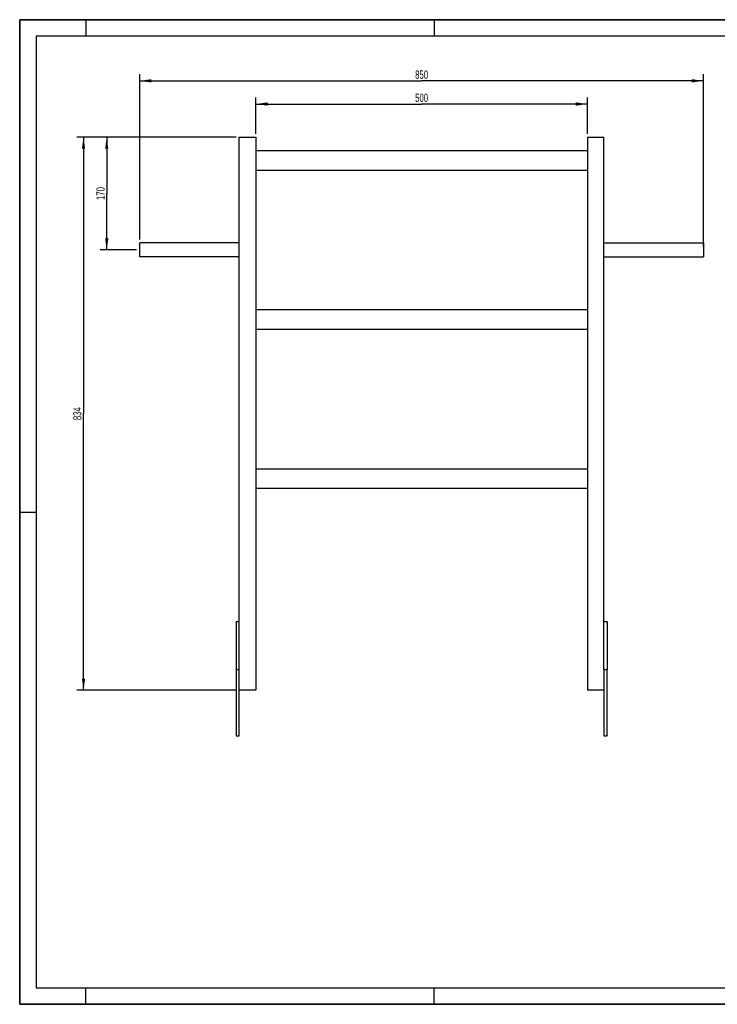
# Model space of a CAD drawing. Header units: millimetres. Extents: x 0 to 2100, y 0 to 1485.
# Tile 1 of 2: x 0 to 1052, y 0 to 1485. Entities that reach past the tile are written whole.
import ezdxf

# ---------------------------------------------------------------- set-up
doc = ezdxf.new("R2010")
doc.units = ezdxf.units.MM
doc.header["$LTSCALE"] = 115.5
doc.layers.get('0').update_dxf_attribs({"linetype": 'CONTINUOUS'})
doc.layers.add('005_AXIS', color=7, linetype='CONTINUOUS')
doc.layers.add('050_DIMENSIONING', color=7, linetype='CONTINUOUS')
doc.styles.get("Standard").update_dxf_attribs({"font": 'txt', "width": 0.7})
doc.dimstyles.new('DIMSTYLE_1', dxfattribs={"dimtxt": 12.5, "dimasz": 17.5, "dimexe": 2, "dimexo": 1, "dimtad": 1, "dimdec": 1, "dimtxsty": 'Standard', "dimblk": '_FILLED', "dimblk1": '_FILLED', "dimblk2": '_FILLED', "dimcen": 0.09, "dimazin": 2, "dimtp": 0.8, "dimtm": 0.8, "dimtfac": 1, "dimtdec": 1, "dimtofl": 0, "dimtmove": 0, "dimatfit": 3, "dimldrblk": '_FILLED', "dimfxl": 1, "dimtolj": 1, "dimarcsym": 0})
doc.dimstyles.new('DIMSTYLE_3', dxfattribs={"dimtxt": 12.5, "dimasz": 17.5, "dimexe": 2, "dimexo": 1, "dimtad": 1, "dimtxsty": 'Standard', "dimblk": '_FILLED', "dimblk1": '_FILLED', "dimblk2": '_FILLED', "dimcen": 0.09, "dimazin": 2, "dimtp": 0.5, "dimtm": 0.5, "dimtfac": 1, "dimtofl": 0, "dimtmove": 0, "dimatfit": 3, "dimldrblk": '_FILLED', "dimfxl": 1, "dimtolj": 1, "dimarcsym": 0})

# ---------------------------------------------------------------- blocks, each defined once
blk = doc.blocks.new('_FILLED')
at = {"color": 0, "linetype": 'ByBlock'}
blk.add_solid([(0, 0), (-1, 0.143), (-1, -0.143)], dxfattribs=at)
blk = doc.blocks.new('*D1')
at = {"layer": '050_DIMENSIONING', "color": 2, "linetype": 'Continuous', "transparency": 16777216}
for p, q in [((356.3, 1312.8), (356.3, 1367.8)), ((856.3, 1312.8), (856.3, 1367.8)), ((356.3, 1357.8), (606.3, 1357.8)), ((856.3, 1357.8), (606.3, 1357.8))]:
    blk.add_line(p, q, dxfattribs=at)
at = {"layer": '050_DIMENSIONING', "color": 2, "linetype": 'Continuous', "transparency": 16777216, "xscale": 17.5, "yscale": 17.5, "zscale": 17.5, "rotation": 180}
blk.add_blockref('_FILLED', (356.3, 1357.8), dxfattribs=at)
at = {"layer": '050_DIMENSIONING', "color": 2, "linetype": 'Continuous', "transparency": 16777216, "xscale": 17.5, "yscale": 17.5, "zscale": 17.5}
blk.add_blockref('_FILLED', (856.3, 1357.8), dxfattribs=at)
at = {"layer": '050_DIMENSIONING', "color": 2, "linetype": 'Continuous', "transparency": 16777216, "insert": (606.3, 1373.4), "char_height": 12.5, "width": 42.857, "attachment_point": 2, "line_spacing_factor": 0.9}
blk.add_mtext('500', dxfattribs=at)
blk = doc.blocks.new('*D2')
at = {"layer": '050_DIMENSIONING', "color": 2, "linetype": 'Continuous', "transparency": 16777216}
for p, q in [((181.3, 1153.4), (181.3, 1402.8)), ((1031.3, 1142.8), (1031.3, 1402.8)), ((181.3, 1392.8), (606.3, 1392.8)), ((1031.3, 1392.8), (606.3, 1392.8))]:
    blk.add_line(p, q, dxfattribs=at)
at = {"layer": '050_DIMENSIONING', "color": 2, "linetype": 'Continuous', "transparency": 16777216, "xscale": 17.5, "yscale": 17.5, "zscale": 17.5, "rotation": 180}
blk.add_blockref('_FILLED', (181.3, 1392.8), dxfattribs=at)
at = {"layer": '050_DIMENSIONING', "color": 2, "linetype": 'Continuous', "transparency": 16777216, "xscale": 17.5, "yscale": 17.5, "zscale": 17.5}
blk.add_blockref('_FILLED', (1031.3, 1392.8), dxfattribs=at)
at = {"layer": '050_DIMENSIONING', "color": 2, "linetype": 'Continuous', "transparency": 16777216, "insert": (606.3, 1408.4), "char_height": 12.5, "width": 42.857, "attachment_point": 2, "line_spacing_factor": 0.9}
blk.add_mtext('850', dxfattribs=at)
blk = doc.blocks.new('*D4')
at = {"layer": '050_DIMENSIONING', "color": 2, "linetype": 'Continuous', "transparency": 16777216}
for p, q in [((326.3, 1307.8), (86.3, 1307.8)), ((96.3, 1307.8), (96.3, 890.8)), ((96.3, 473.8), (96.3, 890.8)), ((326.3, 473.8), (86.3, 473.8))]:
    blk.add_line(p, q, dxfattribs=at)
at = {"layer": '050_DIMENSIONING', "color": 2, "linetype": 'Continuous', "transparency": 16777216, "xscale": 17.5, "yscale": 17.5, "zscale": 17.5}
for p, rotation in [((96.3, 1307.8), 90), ((96.3, 473.8), 270)]:
    blk.add_blockref('_FILLED', p, dxfattribs=dict(at, rotation=rotation))
at = {"layer": '050_DIMENSIONING', "color": 2, "linetype": 'Continuous', "transparency": 16777216, "insert": (80.7, 890.8), "char_height": 12.5, "width": 42.857, "attachment_point": 2, "rotation": 90, "line_spacing_factor": 0.9}
blk.add_mtext('834', dxfattribs=at)
blk = doc.blocks.new('*D6')
at = {"layer": '050_DIMENSIONING', "color": 2, "linetype": 'Continuous', "transparency": 16777216}
for p, q in [((326.3, 1307.8), (121.3, 1307.8)), ((131.3, 1307.8), (131.3, 1222.8)), ((131.3, 1137.8), (131.3, 1222.8)), ((176.3, 1137.8), (121.3, 1137.8))]:
    blk.add_line(p, q, dxfattribs=at)
at = {"layer": '050_DIMENSIONING', "color": 2, "linetype": 'Continuous', "transparency": 16777216, "xscale": 17.5, "yscale": 17.5, "zscale": 17.5}
for p, rotation in [((131.3, 1307.8), 90), ((131.3, 1137.8), 270)]:
    blk.add_blockref('_FILLED', p, dxfattribs=dict(at, rotation=rotation))
at = {"layer": '050_DIMENSIONING', "color": 2, "linetype": 'Continuous', "transparency": 16777216, "insert": (115.7, 1222.8), "char_height": 12.5, "width": 40.179, "attachment_point": 2, "rotation": 90, "line_spacing_factor": 0.9}
blk.add_mtext('170', dxfattribs=at)

msp = doc.modelspace()

# ---------------------------------------------------------------- linework, layer by layer
at = {"color": 7, "linetype": 'Continuous'}
for p, q in [((0, 1485), (2100, 1485)), ((0, 0), (0, 1485)), ((331.292, 1307.756), (356.292, 1307.756)), ((331.292, 504.756), (331.292, 1307.756)), ((356.292, 1307.756), (356.292, 473.756)), ((856.292, 1307.756), (881.292, 1307.756)), ((856.292, 1307.756), (856.292, 473.756)), ((881.292, 504.756), (881.292, 1307.756)), ((356.292, 1287.756), (856.292, 1287.756)), ((856.292, 1257.756), (356.292, 1257.756)), ((356.292, 1047.756), (856.292, 1047.756)), ((856.292, 1017.756), (356.292, 1017.756)), ((356.292, 807.756), (856.292, 807.756)), ((856.292, 777.756), (356.292, 777.756)), ((331.292, 576.756), (326.292, 576.756)), ((326.292, 576.756), (326.292, 504.756)), ((886.292, 576.756), (881.292, 576.756)), ((886.292, 576.756), (886.292, 504.756)), ((326.292, 504.756), (331.292, 504.756)), ((326.292, 504.756), (326.292, 404.756)), ((331.292, 404.756), (331.292, 504.756)), ((881.292, 504.756), (886.292, 504.756)), ((881.292, 504.756), (881.292, 404.756)), ((886.292, 404.756), (886.292, 504.756)), ((356.292, 473.756), (331.292, 473.756)), ((881.292, 473.756), (856.292, 473.756)), ((0, 0), (2100, 0))]:
    msp.add_line(p, q, dxfattribs=at)
at = {"color": 3, "linetype": 'Continuous'}
for p, q in [((0, 1485), (0, 0)), ((2100, 1485), (0, 1485)), ((100, 1485), (100, 1460)), ((625, 1485), (625, 1460)), ((0, 742.5), (25, 742.5)), ((100, 0), (100, 25)), ((625, 0), (625, 25)), ((2100, 0), (0, 0))]:
    msp.add_line(p, q, dxfattribs=at)
at = {"color": 5, "linetype": 'Continuous'}
for p, q in [((25, 1460), (25, 25)), ((2075, 1460), (25, 1460)), ((25, 25), (2075, 25))]:
    msp.add_line(p, q, dxfattribs=at)
at = {"layer": '005_AXIS', "color": 7, "linetype": 'Continuous'}
for p, q in [((181.292, 1137.756), (181.292, 1148.406)), ((331.292, 1148.406), (181.292, 1148.406)), ((881.292, 1148.406), (1031.292, 1148.406)), ((1031.292, 1148.406), (1031.292, 1137.756)), ((181.292, 1127.106), (181.292, 1137.756)), ((1031.292, 1137.756), (1031.292, 1127.106)), ((331.292, 1127.106), (181.292, 1127.106)), ((881.292, 1127.106), (1031.292, 1127.106)), ((326.292, 404.756), (331.292, 404.756)), ((881.292, 404.756), (886.292, 404.756))]:
    msp.add_line(p, q, dxfattribs=at)

# ---------------------------------------------------------------- dimensions: what is measured, and where the dimension line sits
at = {"layer": '050_DIMENSIONING', "color": 2, "linetype": 'Continuous'}
for base, p1, p2, picture, middle in [((1031.292, 1392.756), (181.292, 1152.406), (1031.292, 1141.756), '*D2', (604.506, 1392.756)), ((856.292, 1357.756), (356.292, 1311.756), (856.292, 1311.756), '*D1', (604.506, 1357.756))]:
    dim = msp.add_linear_dim(base=base, p1=p1, p2=p2, dimstyle='DIMSTYLE_1', dxfattribs=at)
    dim.commit()
    dim.dimension.update_dxf_attribs({"geometry": picture, "text_midpoint": middle, "dimtype": 160})
for base, p1, p2, angle, dimstyle, picture, middle in [((96.292, 1307.756), (327.292, 473.756), (327.292, 1307.756), 90, 'DIMSTYLE_1', '*D4', (96.292, 888.97)), ((131.292, 1137.756), (327.292, 1307.756), (177.292, 1137.756), 270, 'DIMSTYLE_3', '*D6', (131.292, 1220.97))]:
    dim = msp.add_linear_dim(base=base, p1=p1, p2=p2, angle=angle, dimstyle=dimstyle, dxfattribs=at)
    dim.commit()
    dim.dimension.update_dxf_attribs({"geometry": picture, "text_midpoint": middle, "dimtype": 160})

doc.saveas('drawing.dxf')
